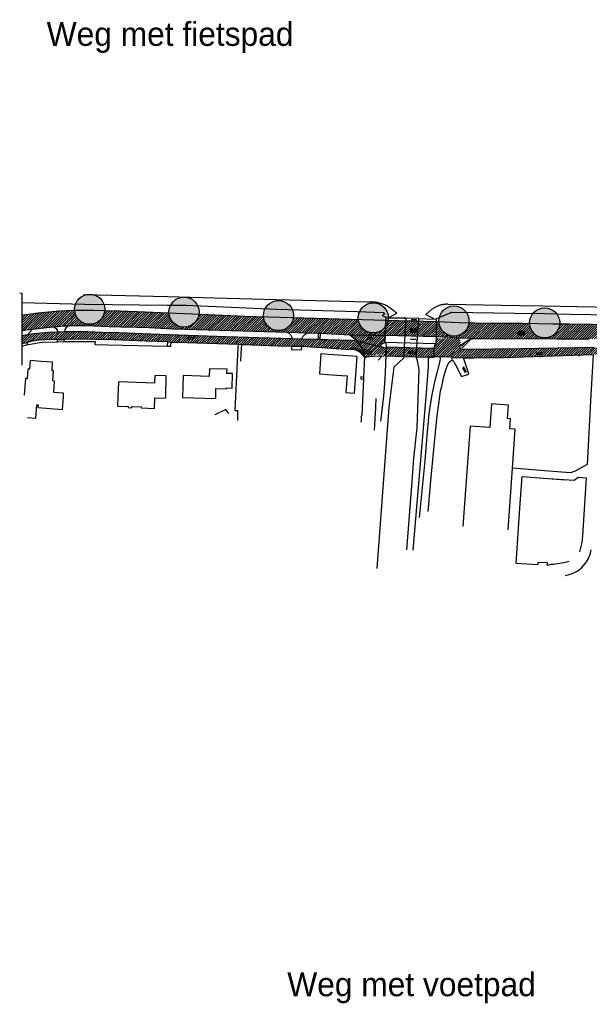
# Model space of a CAD drawing. Extents: x 239327 to 240406, y 526715 to 527664.
# Tile 3 of 5: x 239327 to 239567, y 527244 to 527659. Entities that reach past the tile are written whole.
import ezdxf

# ---------------------------------------------------------------- set-up
doc = ezdxf.new("R2010")
doc.units = 0
for name, color, linetype in [('0 NLI Bestaande mast', 5, 'Continuous'), ('1A', 12, 'Continuous'), ('2', 5, 'Continuous'), ('8', 6, 'Continuous')]:
    doc.layers.add(name, color=color, linetype=linetype)
doc.layers.add('0 NLI kader - tekst', color=7, linetype='Continuous', lineweight=20)

msp = doc.modelspace()

# ---------------------------------------------------------------- hatches: boundary and pattern name
at = {"layer": '0 NLI Bestaande mast'}
h = msp.add_hatch(color=256, dxfattribs=at)
h.dxf.hatch_style = 1
h.paths.add_polyline_path([(239354.61, 527542.89, 1), (239358.53, 527530.82, 1)])
h = msp.add_hatch(color=256, dxfattribs=at)
h.dxf.hatch_style = 1
h.paths.add_polyline_path([(239394.28, 527541.65, 1), (239398.41, 527529.64, 1)])
h = msp.add_hatch(color=256, dxfattribs=at)
h.dxf.hatch_style = 1
h.paths.add_polyline_path([(239434.03, 527540.17, 1), (239438.37, 527528.24, 1)])
h = msp.add_hatch(color=256, dxfattribs=at)
h.dxf.hatch_style = 1
h.paths.add_polyline_path([(239473.87, 527539.17, 1), (239478.43, 527527.31, 1)])
h = msp.add_hatch(color=256, dxfattribs=at)
h.dxf.hatch_style = 1
h.paths.add_polyline_path([(239507.79, 527537.78, 1), (239512.54, 527526.01, 1)])
h = msp.add_hatch(color=256, dxfattribs=at)
h.dxf.hatch_style = 1
h.paths.add_polyline_path([(239545.85, 527536.92, 1), (239551.02, 527525.32, 1)])
at = {"layer": '8'}
h = msp.add_hatch(dxfattribs=at)
h.set_pattern_fill('JIS_WOOD', color=256)
h.paths.add_polyline_path([(239429.88, 527533.6), (239422.01, 527533.84), (239406.52, 527534.51), (239402.62, 527534.68, -0.897374), (239390.01, 527535.24), (239376.65, 527535.83), (239369.49, 527536.02), (239362.89, 527536.26, -0.91371), (239350.24, 527536.31), (239346.74, 527536.15), (239343.79, 527536.01), (239340.75, 527535.76), (239337.71, 527535.54), (239334.67, 527535.21), (239331.93, 527534.84), (239328.7, 527534.42), (239327.94, 527534.27), (239327.95, 527527.78), (239329.75, 527528.15), (239331.27, 527528.35), (239332.44, 527528.49), (239338.53, 527529.22), (239341.31, 527529.5), (239341.38, 527529.46), (239343.16, 527529.66), (239345.87, 527529.85), (239348.02, 527529.88), (239348.27, 527529.96), (239352.51, 527529.96), (239358.2, 527529.83), (239364.83, 527529.64), (239369.82, 527529.48), (239371.1, 527529.49), (239381.52, 527529.22), (239391.46, 527528.65), (239411.61, 527528.02), (239439.68, 527527.17), (239448.21, 527526.91), (239452.95, 527526.77), (239453.4, 527526.75), (239453.84, 527526.72), (239466.25, 527526.04), (239481.17, 527525.81), (239481.29, 527529.51, -0.678955), (239469.85, 527532.43), (239451.87, 527532.92), (239442.47, 527533.21, -0.880793)])
h = msp.add_hatch(dxfattribs=at)
h.set_pattern_fill('JIS_WOOD', color=256)
h.paths.add_polyline_path([(239501.75, 527519.76), (239501.75, 527520.31), (239494.55, 527520.52), (239494.3, 527516.83), (239499.51, 527516.66), (239501.7, 527516.59), (239501.7, 527516.96)])
h.paths.add_polyline_path([(239494.55, 527520.52), (239489.14, 527520.69), (239488.93, 527517.01), (239494.3, 527516.83)])
h.paths.add_polyline_path([(239491.86, 527519.12), (239492.44, 527518.74), (239493.05, 527519.08), (239493.62, 527518.71), (239493.03, 527518.37), (239492.44, 527518.74), (239491.84, 527518.4), (239491.27, 527518.78)], flags=16)
h.paths.add_polyline_path([(239489.14, 527520.69), (239481.65, 527520.91), (239481.64, 527520.39), (239481.51, 527517.35), (239481.5, 527517.28), (239481.5, 527517.25), (239488.93, 527517.01), (239488.93, 527517.01)])
h.paths.add_polyline_path([(239489.76, 527531.93), (239482.4, 527532.1, -0.111283), (239481.31, 527529.53), (239481.21, 527526.01), (239489.42, 527525.77)])
h.paths.add_polyline_path([(239495.29, 527531.79), (239489.76, 527531.93), (239489.42, 527525.77), (239494.88, 527525.61)])
h.paths.add_polyline_path([(239493.16, 527528.1), (239493.76, 527528.43), (239494.38, 527528.05), (239493.14, 527527.39), (239491.93, 527528.12), (239492.57, 527528.46)], flags=16)
h.paths.add_polyline_path([(239481.63, 527520.39), (239479.55, 527521.03), (239478.36, 527521.27), (239469.41, 527523.58), (239469.53, 527523.42), (239470.3, 527522.34), (239472, 527519.15), (239472.18, 527518.61), (239472.3, 527518.58), (239472.45, 527519.16), (239472.93, 527519.04), (239473.08, 527519.62), (239475.02, 527519.12), (239474.87, 527518.54), (239475.35, 527518.41), (239475.2, 527517.83), (239472.18, 527518.61), (239472.43, 527517.82), (239472.24, 527518.04, 0.206425), (239466.67, 527520.53), (239466.7, 527519.9, -0.209476), (239471.61, 527517.7), (239472.45, 527516.67), (239473.11, 527516.66), (239475.29, 527516.85, -0.248326), (239481.21, 527517.31), (239481.51, 527517.35)])
h.paths.add_polyline_path([(239481.17, 527525.81), (239466.25, 527526.04), (239469.41, 527523.58), (239478.36, 527521.27), (239479.55, 527521.03), (239479.41, 527522.06), (239481.03, 527522.83)])
h.paths.add_polyline_path([(239473.68, 527524.35), (239473.69, 527524.95), (239475.69, 527524.92), (239475.68, 527524.32)], flags=16)
h = msp.add_hatch(dxfattribs=at)
h.set_pattern_fill('JIS_WOOD', color=256)
h.paths.add_polyline_path([(239502.81, 527531.61), (239495.29, 527531.79), (239494.88, 527525.61), (239502.66, 527525.38)])
h = msp.add_hatch(dxfattribs=at)
h.set_pattern_fill('JIS_WOOD', color=256)
h.paths.add_polyline_path([(239586.22, 527530.26), (239568.69, 527530.43), (239554.76, 527530.6, -0.934652), (239542.09, 527530.79), (239539.06, 527530.84), (239526.29, 527530.9), (239516.46, 527531.08, -0.91304), (239503.82, 527531.56), (239502.81, 527531.61), (239502.66, 527525.38), (239508.11, 527525.09), (239512.6, 527524.84), (239521.15, 527524.54), (239521.26, 527524.55), (239553.56, 527524.35), (239567.25, 527524.37), (239576.07, 527524.38), (239584.73, 527524.39, -0.06226), (239584.53, 527525.95, -0.188861)])
h.paths.add_polyline_path([(239538.57, 527526.28), (239537.35, 527526.99), (239537.98, 527527.34), (239538.58, 527527), (239539.18, 527527.33), (239539.8, 527526.97)], flags=16)
h = msp.add_hatch(dxfattribs=at)
h.set_pattern_fill('JIS_WOOD', color=256)
h.paths.add_polyline_path([(239470.3, 527522.34), (239469.53, 527523.42), (239469.41, 527523.58), (239468.63, 527523.6), (239466.7, 527523.65), (239456.83, 527523.92), (239454.08, 527524.04), (239453.77, 527524.05), (239452.87, 527524.08), (239446.02, 527524.27), (239441.84, 527524.39), (239414.14, 527525.19), (239382.16, 527526.42), (239369.01, 527526.86), (239368.96, 527526.86), (239361.76, 527527.07), (239358.8, 527527.22), (239355.74, 527527.34), (239352.8, 527527.34), (239349.24, 527527.37), (239346.57, 527527.35), (239345.94, 527527.39), (239343.1, 527527.23), (239339.31, 527527.08), (239336.03, 527526.75), (239333.28, 527526.46), (239331.04, 527526.18), (239330.41, 527526.11), (239327.95, 527525.62), (239327.95, 527522.42), (239330.26, 527522.86), (239332.45, 527523.39), (239335.28, 527523.77), (239337.71, 527523.98), (239341.89, 527524.16), (239342.97, 527524.16), (239345.77, 527524.11), (239351.9, 527524.25), (239358.72, 527524.14), (239366.71, 527523.95), (239373.53, 527523.73), (239380.43, 527523.39), (239389.47, 527523.08), (239390.89, 527523.04), (239397.4, 527522.81), (239419.13, 527522.09), (239420.7, 527522.04), (239421.18, 527522.03), (239436.03, 527521.48), (239441.72, 527521.36), (239445.99, 527521.27), (239466.7, 527519.9), (239466.67, 527520.53, -0.206425), (239472.24, 527518.04), (239472.43, 527517.82), (239472, 527519.15)])
h.paths.add_polyline_path([(239398.1, 527524.45), (239398.12, 527525.05), (239400.12, 527524.97), (239400.1, 527524.37)], flags=16)
h = msp.add_hatch(dxfattribs=at)
h.set_pattern_fill('JIS_WOOD', color=256)
edge = h.paths.add_edge_path()
edge.add_line((239538.18, 527520.18), (239514.72, 527519.83))
edge.add_line((239512.86, 527520.2), (239512.73, 527520.51))
edge.add_line((239513.32, 527519.9), (239513.04, 527520))
edge.add_line((239518.03, 527524.33), (239521.15, 527524.54))
edge.add_line((239516.76, 527524.16), (239518.03, 527524.33))
edge.add_line((239516.16, 527523.89), (239516.76, 527524.16))
edge.add_line((239513.85, 527522.37), (239516.16, 527523.89))
edge.add_line((239513, 527521.59), (239513.85, 527522.37))
edge.add_line((239512.72, 527521.06), (239513, 527521.59))
edge.add_line((239512.73, 527520.51), (239512.72, 527521.06))
edge.add_line((239513.04, 527520), (239512.86, 527520.2))
edge.add_line((239513.58, 527519.84), (239513.32, 527519.9))
edge.add_line((239514.72, 527519.83), (239513.58, 527519.84))
edge.add_line((239512.6, 527524.84), (239521.15, 527524.54))
edge.add_line((239502.66, 527525.38), (239508.11, 527525.09))
edge.add_line((239508.11, 527525.09), (239512.6, 527524.84))
edge.add_line((239502.64, 527524.49), (239502.55, 527522.39))
edge.add_line((239502.55, 527522.39), (239502.11, 527522.18))
edge.add_line((239502.11, 527522.18), (239501.75, 527520.31))
edge.add_line((239501.75, 527519.76), (239501.7, 527516.96))
edge.add_line((239501.7, 527516.96), (239504.04, 527516.8))
edge.add_line((239509.43, 527516.61), (239504.04, 527516.8))
edge.add_line((239510.02, 527516.59), (239514.26, 527516.44))
edge.add_line((239518.52, 527516.39), (239531.37, 527516.55))
edge.add_line((239514.26, 527516.44), (239518.52, 527516.39))
edge.add_line((239509.43, 527516.61), (239510.02, 527516.59))
edge.add_line((239531.37, 527516.55), (239568.84, 527517.83))
edge.add_line((239569.22, 527520.68), (239538.18, 527520.18))
edge.add_line((239568.84, 527517.83), (239573.41, 527517.91))
edge.add_line((239573.37, 527520.87), (239569.22, 527520.76))
edge.add_line((239667.76, 527520.33), (239666.32, 527520.3))
edge.add_line((239666.32, 527520.3), (239659.66, 527520))
edge.add_line((239659.66, 527520), (239652.02, 527519.85))
edge.add_line((239652.02, 527519.85), (239641.67, 527520.08))
edge.add_line((239641.67, 527520.08), (239624.63, 527520.52))
edge.add_line((239624.63, 527520.52), (239609.32, 527520.88))
edge.add_line((239609.32, 527520.88), (239596.9, 527521.15))
edge.add_line((239596.9, 527521.15), (239581.65, 527521.1))
edge.add_line((239581.65, 527521.1), (239573.37, 527520.87))
edge.add_line((239573.41, 527517.91), (239583.2, 527518.09))
edge.add_line((239583.2, 527518.09), (239588.35, 527518.44))
edge.add_line((239588.35, 527518.44), (239597.5, 527518.38))
edge.add_line((239597.5, 527518.38), (239609.5, 527518.1))
edge.add_line((239609.5, 527518.1), (239623.63, 527517.83))
edge.add_line((239623.63, 527517.83), (239634.35, 527517.65))
edge.add_line((239634.35, 527517.65), (239650.19, 527517.23))
edge.add_line((239650.19, 527517.23), (239655.82, 527517.2))
edge.add_line((239655.82, 527517.2), (239660.72, 527517.34))
edge.add_line((239660.72, 527517.34), (239666.74, 527517.61))
edge.add_line((239666.74, 527517.61), (239667.83, 527517.64))
edge.add_line((239667.91, 527520.33), (239667.83, 527517.64))

# ---------------------------------------------------------------- linework, layer by layer
at = {"color": 0}
for p, q in [((239494.41, 527532.38), (239492.16, 527532.43)), ((239492.28, 527532.43), (239492.28, 527532.18)), ((239492.78, 527532.42), (239492.79, 527532.67)), ((239493.28, 527532.41), (239493.27, 527532.16)), ((239493.78, 527532.39), (239493.79, 527532.64)), ((239494.28, 527532.38), (239494.27, 527532.13)), ((239397.97, 527525.05), (239400.27, 527524.97)), ((239398.12, 527525.05), (239398.1, 527524.45)), ((239398.63, 527525.18), (239398.62, 527525.03)), ((239399.12, 527525.01), (239399.1, 527524.41)), ((239399.63, 527525.14), (239399.62, 527524.99)), ((239400.12, 527524.97), (239400.1, 527524.37)), ((239473.54, 527524.95), (239475.84, 527524.92)), ((239473.69, 527524.95), (239473.68, 527524.35)), ((239474.19, 527525.09), (239474.19, 527524.94)), ((239474.69, 527524.94), (239474.68, 527524.34)), ((239475.19, 527525.08), (239475.19, 527524.93)), ((239475.69, 527524.92), (239475.68, 527524.32)), ((239494.17, 527528.64), (239491.58, 527527.27)), ((239492.48, 527527.09), (239491.59, 527527.64)), ((239492.97, 527528.68), (239491.6, 527527.94)), ((239493.68, 527527.06), (239491.61, 527528.32)), ((239494.68, 527527.18), (239492.17, 527528.7)), ((239492.58, 527527.09), (239494.71, 527528.23)), ((239494.7, 527527.85), (239493.37, 527528.67)), ((239494.69, 527527.55), (239493.78, 527527.05)), ((239538.38, 527527.57), (239537.02, 527526.8)), ((239539.58, 527527.56), (239537.02, 527526.13)), ((239537.92, 527525.97), (239537.02, 527526.5)), ((239539.12, 527525.96), (239537.03, 527527.18)), ((239540.12, 527526.11), (239537.58, 527527.57)), ((239538.02, 527525.97), (239540.13, 527527.16)), ((239540.12, 527526.78), (239538.78, 527527.57)), ((239540.12, 527526.48), (239539.22, 527525.96)), ((239397.95, 527524.45), (239400.25, 527524.37)), ((239398.59, 527524.28), (239398.6, 527524.43)), ((239399.59, 527524.24), (239399.6, 527524.39)), ((239473.53, 527524.35), (239475.83, 527524.32)), ((239474.18, 527524.19), (239474.18, 527524.34)), ((239475.18, 527524.18), (239475.18, 527524.33)), ((239494.16, 527524.13), (239491.91, 527524.2)), ((239492.04, 527524.2), (239492.03, 527523.95)), ((239492.54, 527524.18), (239492.55, 527524.43)), ((239493.04, 527524.17), (239493.03, 527523.92)), ((239493.54, 527524.15), (239493.55, 527524.4)), ((239494.04, 527524.14), (239494.03, 527523.89)), ((239475.35, 527517.79), (239472.15, 527518.62)), ((239475.5, 527518.37), (239472.3, 527519.2)), ((239472.3, 527518.58), (239472.45, 527519.16)), ((239475.65, 527518.95), (239472.45, 527519.78)), ((239472.6, 527519.74), (239472.64, 527519.89)), ((239472.75, 527518.31), (239472.78, 527518.45)), ((239472.93, 527519.04), (239473.08, 527519.62)), ((239473.27, 527518.33), (239473.42, 527518.91)), ((239473.57, 527519.49), (239473.61, 527519.64)), ((239473.71, 527518.06), (239473.75, 527518.2)), ((239473.9, 527518.79), (239474.05, 527519.37)), ((239474.24, 527518.08), (239474.39, 527518.66)), ((239474.54, 527519.24), (239474.57, 527519.39)), ((239474.68, 527517.81), (239474.72, 527517.95)), ((239474.87, 527518.54), (239475.02, 527519.12)), ((239475.2, 527517.83), (239475.35, 527518.41)), ((239475.5, 527518.99), (239475.54, 527519.14)), ((239490.94, 527518.59), (239492.26, 527519.35)), ((239490.95, 527518.99), (239492.23, 527518.15)), ((239491.43, 527518.17), (239493.46, 527519.31)), ((239491.46, 527519.37), (239493.43, 527518.11)), ((239492.63, 527518.14), (239493.95, 527518.9)), ((239492.66, 527519.34), (239493.94, 527518.5)), ((239547.26, 527518.43), (239544.96, 527518.39)), ((239547.27, 527517.83), (239544.97, 527517.79)), ((239545.12, 527517.8), (239545.11, 527518.4)), ((239545.61, 527518.55), (239545.61, 527518.4)), ((239545.62, 527517.65), (239545.62, 527517.8)), ((239546.12, 527517.81), (239546.11, 527518.41)), ((239546.61, 527518.57), (239546.61, 527518.42)), ((239546.62, 527517.67), (239546.62, 527517.82)), ((239547.12, 527517.83), (239547.11, 527518.43)), ((239513.78, 527512.23), (239514.86, 527510.2)), ((239514.38, 527512.38), (239513.85, 527512.1)), ((239514.31, 527512.51), (239515.39, 527510.48)), ((239513.95, 527511.59), (239514.08, 527511.66)), ((239514.85, 527511.5), (239514.32, 527511.21)), ((239514.42, 527510.7), (239514.55, 527510.77)), ((239514.74, 527512.01), (239514.61, 527511.94)), ((239515.32, 527510.61), (239514.79, 527510.33)), ((239515.21, 527511.13), (239515.08, 527511.06))]:
    msp.add_line(p, q, dxfattribs=at)
at = {"layer": '0 NLI Bestaande mast'}
for centre in [(239356.57, 527536.86), (239396.34, 527535.65), (239436.2, 527534.21), (239476.15, 527533.24), (239510.17, 527531.89), (239548.44, 527531.12)]:
    msp.add_circle(centre, 6.35, dxfattribs=at)
at = {"layer": '1A'}
for p, q in [((239454.1, 527518.06), (239453.49, 527509.58)), ((239457.26, 527517.83), (239454.1, 527518.06)), ((239463.36, 527517.39), (239457.26, 527517.83)), ((239469.31, 527516.96), (239463.36, 527517.39)), ((239468.19, 527501.53), (239469.31, 527516.96)), ((239331.49, 527515.2), (239331.22, 527511.59)), ((239336.09, 527514.89), (239331.49, 527515.2)), ((239340.95, 527514.56), (239336.09, 527514.89)), ((239340.69, 527510.97), (239340.95, 527514.56)), ((239330.54, 527511.64), (239330.24, 527507.56)), ((239331.22, 527511.59), (239330.54, 527511.64)), ((239341.36, 527510.93), (239340.69, 527510.97)), ((239341.04, 527506.63), (239341.36, 527510.93)), ((239453.49, 527509.58), (239456.65, 527509.35)), ((239456.65, 527509.35), (239462.91, 527508.9)), ((239462.91, 527508.9), (239465.09, 527508.74)), ((239465.09, 527508.74), (239464.58, 527501.8)), ((239329.56, 527507.61), (239329, 527500.6)), ((239330.24, 527507.56), (239329.56, 527507.61)), ((239341.73, 527506.58), (239341.04, 527506.63)), ((239341.38, 527501.75), (239341.73, 527506.58)), ((239345.57, 527501.45), (239341.38, 527501.75)), ((239345.07, 527494.66), (239345.46, 527500)), ((239345.46, 527500), (239345.57, 527501.45)), ((239464.58, 527501.8), (239468.19, 527501.53)), ((239333.88, 527490.91), (239334.3, 527496.62)), ((239334.3, 527496.62), (239334.78, 527496.58)), ((239334.78, 527496.58), (239334.72, 527495.42)), ((239525.98, 527497), (239525.27, 527487.06)), ((239533.23, 527496.44), (239525.98, 527497)), ((239532.81, 527490.81), (239533.23, 527496.44)), ((239334.72, 527495.42), (239345.07, 527494.66)), ((239330.38, 527491.16), (239333.88, 527490.91)), ((239516.98, 527487.62), (239513.98, 527445.25)), ((239525.27, 527487.06), (239516.98, 527487.62)), ((239534.06, 527490.69), (239532.81, 527490.81)), ((239533.75, 527486.44), (239534.06, 527490.69)), ((239535.95, 527486.25), (239533.75, 527486.44)), ((239534.8, 527469.81), (239535.95, 527486.25)), ((239532.98, 527443.81), (239534.8, 527469.81))]:
    msp.add_line(p, q, dxfattribs=at)
for points in [[(239463.36, 527517.39), (239457.26, 527517.83), (239454.1, 527518.06), (239453.49, 527509.58), (239456.65, 527509.35), (239462.91, 527508.9)], [(239462.91, 527508.9), (239465.09, 527508.74), (239464.58, 527501.8), (239468.19, 527501.53), (239469.31, 527516.96), (239463.36, 527517.39)], [(239384.01, 527508.97), (239383.92, 527505.76), (239368.67, 527506.23), (239368.48, 527500), (239368.36, 527496.05), (239372.83, 527495.91), (239372.81, 527495.41), (239374.31, 527495.36), (239374.33, 527495.87), (239378.24, 527495.75), (239378.23, 527495.26), (239383.92, 527495.08), (239384.05, 527499.52), (239388.6, 527499.38), (239388.61, 527500), (239388.88, 527508.82), (239384.01, 527508.97)], [(239414.25, 527503.29), (239414.26, 527503.72), (239416.64, 527503.65), (239416.82, 527509.72), (239414.45, 527509.79), (239414.5, 527511.57), (239407.09, 527511.8), (239406.99, 527508.57), (239395.98, 527508.91), (239395.71, 527500), (239395.7, 527499.72), (239409.71, 527499.3), (239409.73, 527500), (239409.83, 527503.42), (239414.25, 527503.29)]]:
    msp.add_lwpolyline(points, dxfattribs=at)
at = {"layer": '2'}
for p, q in [((239327.05, 527543.75), (239327.92, 527543.72)), ((239354.03, 527543.11), (239389.37, 527542.19)), ((239389.37, 527542.19), (239399.14, 527541.93)), ((239399.14, 527541.93), (239435.26, 527540.98)), ((239327.93, 527539.72), (239338.48, 527539.46)), ((239338.48, 527539.46), (239354.45, 527539.08)), ((239354.45, 527539.08), (239389.22, 527538.65)), ((239389.22, 527538.65), (239397.18, 527538.55)), ((239397.18, 527538.55), (239435.29, 527536.94)), ((239435.26, 527540.98), (239473.9, 527539.96)), ((239473.9, 527539.96), (239474.38, 527539.99)), ((239474.38, 527539.99), (239474.86, 527540.02)), ((239474.86, 527540.02), (239475.34, 527540.02)), ((239475.34, 527540.02), (239475.83, 527540.01)), ((239475.83, 527540.01), (239476.31, 527539.98)), ((239476.31, 527539.98), (239476.79, 527539.94)), ((239476.79, 527539.94), (239477.27, 527539.88)), ((239477.27, 527539.88), (239477.74, 527539.81)), ((239477.74, 527539.81), (239478.22, 527539.71)), ((239478.22, 527539.71), (239478.69, 527539.6)), ((239478.69, 527539.6), (239479.16, 527539.48)), ((239479.16, 527539.48), (239479.62, 527539.34)), ((239479.62, 527539.34), (239480.08, 527539.18)), ((239480.08, 527539.18), (239480.53, 527539.01)), ((239480.53, 527539.01), (239480.97, 527538.82)), ((239480.97, 527538.82), (239481.41, 527538.62)), ((239481.41, 527538.62), (239481.84, 527538.4)), ((239481.84, 527538.4), (239482.26, 527538.17)), ((239482.26, 527538.17), (239482.68, 527537.92)), ((239482.68, 527537.92), (239483.08, 527537.66)), ((239483.08, 527537.66), (239483.48, 527537.39)), ((239483.48, 527537.39), (239483.87, 527537.1)), ((239483.87, 527537.1), (239484.25, 527536.8)), ((239501.16, 527537.04), (239501.42, 527537.24)), ((239501.42, 527537.24), (239501.69, 527537.43)), ((239501.69, 527537.43), (239501.97, 527537.61)), ((239501.97, 527537.61), (239502.25, 527537.78)), ((239502.25, 527537.78), (239502.54, 527537.94)), ((239502.54, 527537.94), (239502.83, 527538.09)), ((239502.83, 527538.09), (239503.13, 527538.23)), ((239503.13, 527538.23), (239503.43, 527538.36)), ((239503.43, 527538.36), (239503.73, 527538.47)), ((239503.73, 527538.47), (239504.05, 527538.58)), ((239504.05, 527538.58), (239504.36, 527538.68)), ((239504.36, 527538.68), (239504.67, 527538.77)), ((239504.67, 527538.77), (239504.99, 527538.85)), ((239504.99, 527538.85), (239505.32, 527538.92)), ((239505.32, 527538.92), (239505.64, 527538.97)), ((239505.64, 527538.97), (239505.97, 527539.02)), ((239505.97, 527539.02), (239506.29, 527539.05)), ((239506.29, 527539.05), (239506.62, 527539.07)), ((239506.62, 527539.07), (239506.95, 527539.09)), ((239506.95, 527539.09), (239507.28, 527539.09)), ((239507.28, 527539.09), (239507.61, 527539.08)), ((239507.61, 527539.08), (239537.85, 527538.45)), ((239537.85, 527538.45), (239547.81, 527538.33)), ((239547.81, 527538.33), (239588.77, 527537.42)), ((239435.29, 527536.94), (239469.43, 527535.96)), ((239469.43, 527535.96), (239480.29, 527535.56)), ((239480.86, 527534.77), (239479.9, 527534.28)), ((239479.9, 527534.28), (239481.4, 527533.51)), ((239480.29, 527535.56), (239480.86, 527534.77)), ((239481.4, 527533.01), (239481.38, 527532.13)), ((239481.4, 527533.51), (239481.4, 527533.36)), ((239481.4, 527533.36), (239481.4, 527533.01)), ((239485.97, 527535.11), (239482.51, 527533.27)), ((239482.51, 527533.27), (239489.05, 527533.08)), ((239484.25, 527536.8), (239484.61, 527536.49)), ((239484.61, 527536.49), (239484.97, 527536.16)), ((239484.97, 527536.16), (239485.32, 527535.82)), ((239485.32, 527535.82), (239485.65, 527535.47)), ((239485.65, 527535.47), (239485.97, 527535.11)), ((239489.83, 527533.06), (239488.89, 527516.21)), ((239489.05, 527533.08), (239489.83, 527533.06)), ((239495.36, 527532.91), (239489.83, 527533.06)), ((239498.33, 527534.72), (239500.9, 527536.84)), ((239501.91, 527532.72), (239498.33, 527534.72)), ((239500.9, 527536.84), (239501.16, 527537.04)), ((239502.36, 527532.73), (239504.25, 527533.58)), ((239504.25, 527533.58), (239509.34, 527535.67)), ((239509.34, 527535.67), (239535.78, 527535.25)), ((239535.78, 527535.25), (239548.35, 527535.04)), ((239548.35, 527535.04), (239559.17, 527534.82)), ((239559.17, 527534.82), (239588.63, 527534.2)), ((239494.3, 527516.83), (239495.36, 527532.91)), ((239495.36, 527532.91), (239501.91, 527532.72)), ((239502.83, 527532.71), (239502.36, 527532.73)), ((239502.81, 527531.61), (239502.83, 527532.71)), ((239481.03, 527522.83), (239481.51, 527522.8)), ((239481.51, 527522.8), (239481.65, 527520.91)), ((239481.65, 527520.91), (239481.64, 527520.39)), ((239481.51, 527517.35), (239481.2, 527510.19)), ((239494.85, 527515.18), (239494.3, 527516.83)), ((239499.44, 527512.63), (239499.51, 527516.66)), ((239499.51, 527516.66), (239501.7, 527516.59)), ((239501.7, 527516.59), (239501.7, 527516.96)), ((239484.83, 527512.47), (239482.77, 527495.57)), ((239488.89, 527516.21), (239484.83, 527512.47)), ((239495.54, 527511.41), (239494.85, 527515.18)), ((239498.4, 527500), (239499.44, 527512.63)), ((239481.2, 527510.19), (239480.9, 527505.56)), ((239494.62, 527486.93), (239495.54, 527511.41)), ((239480.9, 527505.56), (239480.51, 527500.19)), ((239480.51, 527500.19), (239479.21, 527489.68)), ((239495.8, 527468.37), (239498.4, 527500)), ((239482.77, 527495.57), (239477.67, 527427.6)), ((239493.3, 527474.08), (239494.62, 527486.93)), ((239492.55, 527464.29), (239493.3, 527474.08)), ((239492.93, 527435.3), (239495.8, 527468.37)), ((239490.37, 527435.44), (239492.55, 527464.29))]:
    msp.add_line(p, q, dxfattribs=at)
at = {"layer": '8'}
for p, q in [((239327.92, 527543.72), (239327.97, 527513.26)), ((239328.7, 527534.42), (239327.94, 527534.27)), ((239331.93, 527534.84), (239328.7, 527534.42)), ((239334.67, 527535.21), (239331.93, 527534.84)), ((239337.71, 527535.54), (239334.67, 527535.21)), ((239340.75, 527535.76), (239337.71, 527535.54)), ((239343.79, 527536.01), (239340.75, 527535.76)), ((239346.74, 527536.15), (239343.79, 527536.01)), ((239350.25, 527536.31), (239346.74, 527536.15)), ((239358.19, 527536.37), (239350.25, 527536.31)), ((239362.51, 527536.27), (239358.19, 527536.37)), ((239369.49, 527536.02), (239362.51, 527536.27)), ((239376.65, 527535.83), (239369.49, 527536.02)), ((239406.52, 527534.51), (239376.65, 527535.83)), ((239422.01, 527533.84), (239406.52, 527534.51)), ((239451.87, 527532.92), (239422.01, 527533.84)), ((239481.4, 527533.51), (239481.4, 527533.01)), ((239489.83, 527533.06), (239481.8, 527533.31)), ((239332.44, 527528.49), (239338.53, 527529.22)), ((239338.53, 527529.22), (239341.31, 527529.5)), ((239341.31, 527529.5), (239341.38, 527529.46)), ((239341.38, 527529.46), (239343.16, 527529.66)), ((239341.38, 527529.46), (239341.81, 527529.22)), ((239341.81, 527529.22), (239342.41, 527528.74)), ((239343.16, 527529.66), (239345.87, 527529.85)), ((239345.87, 527529.85), (239348.02, 527529.88)), ((239346.18, 527528.27), (239346.73, 527529.19)), ((239346.73, 527529.19), (239347.38, 527529.67)), ((239347.38, 527529.67), (239348.02, 527529.88)), ((239348.02, 527529.88), (239348.27, 527529.96)), ((239348.27, 527529.96), (239352.51, 527529.96)), ((239352.51, 527529.96), (239358.2, 527529.83)), ((239358.2, 527529.83), (239364.83, 527529.64)), ((239364.83, 527529.64), (239369.82, 527529.48)), ((239369.82, 527529.48), (239371.1, 527529.49)), ((239371.1, 527529.49), (239381.52, 527529.22)), ((239381.52, 527529.22), (239391.46, 527528.65)), ((239471.56, 527532.38), (239451.87, 527532.92)), ((239481.38, 527532.13), (239471.56, 527532.38)), ((239481.17, 527525.81), (239481.38, 527532.13)), ((239481.38, 527532.13), (239481.21, 527526.01)), ((239502.81, 527531.61), (239481.38, 527532.13)), ((239502.81, 527531.61), (239502.66, 527525.38)), ((239512.35, 527531.15), (239502.81, 527531.61)), ((239526.29, 527530.9), (239512.35, 527531.15)), ((239539.06, 527530.84), (239526.29, 527530.9)), ((239551.89, 527530.63), (239539.06, 527530.84)), ((239559.06, 527530.54), (239551.89, 527530.63)), ((239327.95, 527527.78), (239329.75, 527528.15)), ((239330.41, 527526.11), (239327.95, 527525.62)), ((239329.75, 527528.15), (239331.27, 527528.35)), ((239330.41, 527526.11), (239332.44, 527528.49)), ((239331.04, 527526.18), (239330.41, 527526.11)), ((239333.28, 527526.46), (239331.04, 527526.18)), ((239331.27, 527528.35), (239332.44, 527528.49)), ((239336.03, 527526.75), (239333.28, 527526.46)), ((239339.31, 527527.08), (239336.03, 527526.75)), ((239343.1, 527527.23), (239339.31, 527527.08)), ((239342.41, 527528.74), (239342.88, 527528.11)), ((239342.88, 527528.11), (239343.1, 527527.23)), ((239345.94, 527527.39), (239343.1, 527527.23)), ((239345.94, 527527.39), (239346.18, 527528.27)), ((239346.57, 527527.35), (239345.94, 527527.39)), ((239349.24, 527527.37), (239346.57, 527527.35)), ((239352.8, 527527.34), (239349.24, 527527.37)), ((239355.74, 527527.34), (239352.8, 527527.34)), ((239358.8, 527527.22), (239355.74, 527527.34)), ((239361.76, 527527.07), (239358.8, 527527.22)), ((239368.96, 527526.86), (239361.76, 527527.07)), ((239369.01, 527526.86), (239368.96, 527526.86)), ((239382.16, 527526.42), (239369.01, 527526.86)), ((239414.14, 527525.19), (239382.16, 527526.42)), ((239391.46, 527528.65), (239411.61, 527528.02)), ((239411.61, 527528.02), (239439.68, 527527.17)), ((239441.84, 527524.39), (239414.14, 527525.19)), ((239439.68, 527527.17), (239448.21, 527526.91)), ((239439.68, 527527.17), (239440.6, 527526.75)), ((239440.6, 527526.75), (239441.32, 527526)), ((239441.32, 527526), (239441.7, 527525.44)), ((239441.7, 527525.44), (239441.84, 527524.97)), ((239441.84, 527524.97), (239441.84, 527524.39)), ((239446.02, 527524.27), (239446.11, 527524.68)), ((239446.11, 527524.68), (239446.43, 527525.33)), ((239446.43, 527525.33), (239447.32, 527526.26)), ((239447.32, 527526.26), (239448.21, 527526.91)), ((239448.21, 527526.91), (239452.95, 527526.77)), ((239452.95, 527526.77), (239452.87, 527524.08)), ((239452.95, 527526.77), (239453.4, 527526.75)), ((239453.4, 527526.75), (239453.84, 527526.72)), ((239453.77, 527524.05), (239453.84, 527526.72)), ((239453.84, 527526.72), (239466.25, 527526.04)), ((239466.25, 527526.04), (239481.17, 527525.81)), ((239466.25, 527526.04), (239469.41, 527523.58)), ((239481.03, 527522.83), (239481.17, 527525.81)), ((239481.21, 527526.01), (239481.09, 527523.05)), ((239481.21, 527526.01), (239502.66, 527525.38)), ((239502.66, 527525.38), (239502.64, 527524.49)), ((239502.66, 527525.38), (239508.11, 527525.09)), ((239508.11, 527525.09), (239512.6, 527524.84)), ((239512.6, 527524.84), (239521.15, 527524.54)), ((239327.95, 527522.42), (239330.26, 527522.86)), ((239327.95, 527521.32), (239330.03, 527521.85)), ((239330.03, 527521.85), (239330.11, 527521.87)), ((239330.11, 527521.87), (239335.38, 527522.87)), ((239330.26, 527522.86), (239330.11, 527521.87)), ((239332.45, 527523.39), (239330.26, 527522.86)), ((239335.28, 527523.77), (239332.45, 527523.39)), ((239337.71, 527523.98), (239335.28, 527523.77)), ((239335.38, 527522.87), (239336.68, 527522.93)), ((239336.68, 527522.93), (239343.01, 527523.14)), ((239341.89, 527524.16), (239337.71, 527523.98)), ((239342.97, 527524.16), (239341.89, 527524.16)), ((239343.01, 527523.14), (239342.97, 527524.16)), ((239342.97, 527524.16), (239345.77, 527524.11)), ((239343.01, 527523.14), (239345.56, 527523.23)), ((239345.56, 527523.23), (239345.68, 527523.23)), ((239345.77, 527524.11), (239345.68, 527523.23)), ((239345.68, 527523.23), (239358.86, 527523.3)), ((239351.9, 527524.25), (239345.77, 527524.11)), ((239358.72, 527524.14), (239351.9, 527524.25)), ((239366.71, 527523.95), (239358.72, 527524.14)), ((239358.86, 527523.3), (239358.77, 527521.95)), ((239358.77, 527521.95), (239364.22, 527521.82)), ((239364.22, 527521.82), (239389.45, 527521.32)), ((239373.53, 527523.73), (239366.71, 527523.95)), ((239380.43, 527523.39), (239373.53, 527523.73)), ((239389.47, 527523.08), (239380.43, 527523.39)), ((239389.45, 527521.32), (239389.47, 527523.08)), ((239389.45, 527521.32), (239390.81, 527521.3)), ((239389.47, 527523.08), (239390.89, 527523.04)), ((239390.81, 527521.3), (239390.89, 527523.04)), ((239390.89, 527523.04), (239397.4, 527522.81)), ((239397.4, 527522.81), (239419.13, 527522.09)), ((239419.07, 527520.7), (239417.76, 527494.15)), ((239419.13, 527522.09), (239419.07, 527520.7)), ((239419.13, 527522.09), (239420.7, 527522.04)), ((239420.28, 527515.04), (239420.62, 527520.65)), ((239420.62, 527520.65), (239420.7, 527522.04)), ((239420.7, 527522.04), (239421.18, 527522.03)), ((239421.18, 527522.03), (239436.03, 527521.48)), ((239436.03, 527521.48), (239441.72, 527521.36)), ((239441.72, 527521.36), (239441.67, 527519.9)), ((239441.72, 527521.36), (239445.99, 527521.27)), ((239446.02, 527524.27), (239441.84, 527524.39)), ((239445.92, 527519.73), (239445.99, 527521.27)), ((239445.99, 527521.27), (239466.7, 527519.9)), ((239452.87, 527524.08), (239446.02, 527524.27)), ((239453.77, 527524.05), (239452.87, 527524.08)), ((239454.08, 527524.04), (239453.77, 527524.05)), ((239456.83, 527523.92), (239454.08, 527524.04)), ((239466.7, 527523.65), (239456.83, 527523.92)), ((239466.7, 527519.9), (239466.67, 527520.53)), ((239468.63, 527523.6), (239466.7, 527523.65)), ((239469.41, 527523.58), (239468.63, 527523.6)), ((239469.53, 527523.42), (239469.41, 527523.58)), ((239469.41, 527523.58), (239478.36, 527521.27)), ((239470.3, 527522.34), (239469.53, 527523.42)), ((239472, 527519.15), (239470.3, 527522.34)), ((239478.36, 527521.27), (239479.55, 527521.03)), ((239479.41, 527522.06), (239481.03, 527522.83)), ((239479.55, 527521.03), (239479.41, 527522.06)), ((239481.64, 527520.39), (239479.55, 527521.03)), ((239481.09, 527523.05), (239502.55, 527522.39)), ((239481.65, 527520.91), (239481.5, 527517.25)), ((239501.75, 527520.31), (239481.65, 527520.91)), ((239502.11, 527522.18), (239501.75, 527520.31)), ((239502.55, 527522.39), (239502.11, 527522.18)), ((239502.64, 527524.49), (239502.55, 527522.39)), ((239512.72, 527521.06), (239513, 527521.59)), ((239512.73, 527520.51), (239512.72, 527521.06)), ((239512.86, 527520.2), (239512.73, 527520.51)), ((239513, 527521.59), (239513.85, 527522.37)), ((239513.85, 527522.37), (239516.16, 527523.89)), ((239516.16, 527523.89), (239516.76, 527524.16)), ((239516.76, 527524.16), (239518.03, 527524.33)), ((239518.03, 527524.33), (239521.15, 527524.54)), ((239521.15, 527524.54), (239521.26, 527524.55)), ((239521.26, 527524.55), (239553.56, 527524.35)), ((239569.22, 527520.68), (239538.18, 527520.18)), ((239553.56, 527524.35), (239567.25, 527524.37)), ((239441.67, 527519.9), (239445.92, 527519.73)), ((239471.61, 527517.7), (239472.45, 527516.67)), ((239472.43, 527517.82), (239472, 527519.15)), ((239472.45, 527516.67), (239472.04, 527508.25)), ((239472.24, 527518.04), (239472.43, 527517.82)), ((239472.45, 527516.67), (239473.11, 527516.66)), ((239478.2, 527517.1), (239473.11, 527516.66)), ((239478.15, 527515.47), (239479.8, 527517.15)), ((239479.8, 527517.15), (239478.2, 527517.1)), ((239479.8, 527517.15), (239481.51, 527517.35)), ((239481.5, 527517.25), (239488.93, 527517.01)), ((239481.51, 527517.35), (239481.64, 527520.39)), ((239488.93, 527517.01), (239494.3, 527516.83)), ((239494.3, 527516.83), (239499.51, 527516.66)), ((239501.7, 527516.96), (239501.75, 527520.31)), ((239501.75, 527519.76), (239501.7, 527516.96)), ((239501.7, 527516.96), (239504.04, 527516.8)), ((239501.75, 527520.31), (239501.75, 527519.76)), ((239509.43, 527516.61), (239504.04, 527516.8)), ((239504.04, 527516.8), (239504.24, 527516.73)), ((239504.24, 527516.73), (239504.33, 527516.43)), ((239504.33, 527516.43), (239504.34, 527516.1)), ((239509.38, 527515.31), (239509.43, 527516.61)), ((239509.43, 527516.61), (239510.02, 527516.59)), ((239510.02, 527516.59), (239514.26, 527516.44)), ((239513.04, 527520), (239512.86, 527520.2)), ((239513.32, 527519.9), (239513.04, 527520)), ((239513.58, 527519.84), (239513.32, 527519.9)), ((239514.72, 527519.83), (239513.58, 527519.84)), ((239514.26, 527516.44), (239518.52, 527516.39)), ((239515.76, 527511.71), (239514.26, 527516.44)), ((239538.18, 527520.18), (239514.72, 527519.83)), ((239518.52, 527516.39), (239531.37, 527516.55)), ((239531.37, 527516.55), (239568.84, 527517.83)), ((239562.91, 527517.13), (239562.83, 527517.72)), ((239504.24, 527514.97), (239501.96, 527506.22)), ((239504.34, 527516.1), (239504.24, 527514.97)), ((239506.77, 527511.26), (239507.51, 527513.35)), ((239507.51, 527513.35), (239508.15, 527514.62)), ((239508.15, 527514.62), (239508.92, 527515.12)), ((239508.92, 527515.12), (239509.38, 527515.31)), ((239509.38, 527515.31), (239509.73, 527515.23)), ((239509.73, 527515.23), (239509.97, 527515.05)), ((239509.97, 527515.05), (239510.14, 527514.74)), ((239510.14, 527514.74), (239510.68, 527513.72)), ((239510.68, 527513.72), (239513.42, 527508.57)), ((239470.91, 527508.34), (239470.84, 527507.48)), ((239472.04, 527508.25), (239470.91, 527508.34)), ((239472.04, 527508.25), (239471.99, 527507.33)), ((239505.8, 527508.02), (239506.77, 527511.26)), ((239513.42, 527508.57), (239516.5, 527509.5)), ((239516.5, 527509.5), (239515.76, 527511.71)), ((239470.84, 527507.48), (239471.99, 527507.33)), ((239471.99, 527507.33), (239471.26, 527492.24)), ((239501.96, 527506.22), (239500.64, 527500.05)), ((239504.52, 527502.46), (239505.05, 527504.35)), ((239505.05, 527504.35), (239505.8, 527508.02)), ((239500.64, 527500.05), (239499.62, 527492.72)), ((239503.87, 527497.93), (239504.52, 527502.46)), ((239477.06, 527492.29), (239477.41, 527499.29)), ((239503.14, 527491.88), (239503.87, 527497.93)), ((239499.62, 527492.72), (239498.8, 527483.6)), ((239502.14, 527482.3), (239503.14, 527491.88)), ((239498.8, 527483.6), (239497.88, 527472.89)), ((239500.47, 527464.52), (239502.14, 527482.3)), ((239497.88, 527472.89), (239495.5, 527449.09)), ((239548.34, 527468.76), (239534.8, 527469.81)), ((239557.37, 527468.1), (239548.34, 527468.76)), ((239499.24, 527451.59), (239500.47, 527464.52)), ((239537.96, 527453.01), (239539, 527466.33)), ((239539, 527466.33), (239549.72, 527465.54)), ((239549.72, 527465.54), (239557.28, 527465.01))]:
    msp.add_line(p, q, dxfattribs=at)
for points in [[(239596.31, 527530.03), (239590.97, 527530.22), (239568.69, 527530.43), (239551.89, 527530.63), (239539.06, 527530.84), (239526.29, 527530.9), (239512.35, 527531.15), (239502.81, 527531.61)], [(239596.31, 527530.03), (239590.97, 527530.22), (239568.69, 527530.43), (239551.89, 527530.63), (239539.06, 527530.84), (239526.29, 527530.9), (239512.35, 527531.15), (239502.81, 527531.61)], [(239568.84, 527517.83), (239568.63, 527512.74), (239567.87, 527500.76), (239566.28, 527471.39), (239561.25, 527468.63), (239559.32, 527467.95), (239548.34, 527468.76), (239534.8, 527469.81)], [(239413.95, 527494.61), (239409.37, 527492.32)], [(239415.3, 527492.97), (239413.95, 527494.61)], [(239417.76, 527494.15), (239419.08, 527494.18)], [(239419.08, 527493.74), (239419.08, 527494.18)], [(239419.08, 527490.03), (239419.08, 527493.74)], [(239558.65, 527430.57), (239556.52, 527429.98), (239552.1, 527429.23), (239551.09, 527429.21), (239549.52, 527428.84), (239549.57, 527429.99), (239545.58, 527430.12), (239545.55, 527429.1), (239536.44, 527429.61), (239537.96, 527453.01), (239539, 527466.33), (239549.72, 527465.54), (239560.85, 527464.76), (239562.52, 527466.01), (239565.92, 527465.76), (239564.33, 527441.27), (239564.15, 527438.49), (239563.05, 527434.63)]]:
    msp.add_lwpolyline(points, dxfattribs=at)
msp.add_lwpolyline([(239565.69, 527429.75, 0.117026), (239568.04, 527435.49)], format="xyb", dxfattribs=at)
msp.add_lwpolyline([(239565.69, 527429.75, 0.117026), (239568.04, 527435.49)], format="xyb", dxfattribs=at)
for centre, radius, start, end in [((239466.56, 527512.83), 7.7, 42.5494, 89.2033), ((239466.65, 527513.2), 6.7, 42.1928, 89.5168), ((239352.54, 527496.87), 118.81, 356.3202, 357.7703), ((239178.51, 527508.76), 299, 355.6014, 356.8434), ((239555.3, 527437.46), 12.93, 277.8541, 323.448)]:
    msp.add_arc(centre, radius, start, end, dxfattribs=at)

# ---------------------------------------------------------------- texts
at = {"layer": '0 NLI kader - tekst', "char_height": 100, "attachment_point": 1}
for s, insert in [('{\\H0.1x;Weg met fietspad} ', (239338.45, 527657.92)), ('{\\H0.1x;Weg met voetpad} ', (239439.89, 527257.23))]:
    msp.add_mtext_dynamic_manual_height_columns(s, width=282.0599, gutter_width=12.5, heights=[0], dxfattribs=dict(at, insert=insert))

doc.saveas('drawing.dxf')
